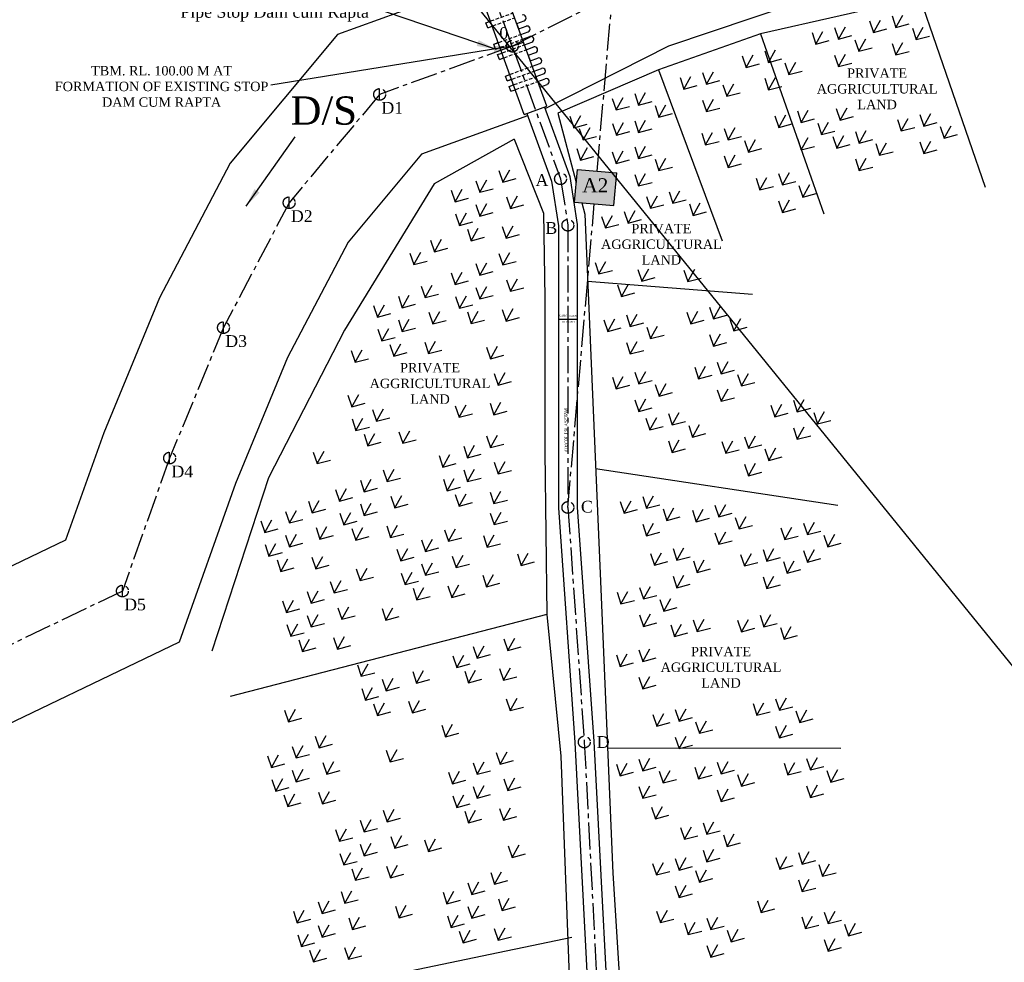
# Model space of a CAD drawing. Header units: millimetres. Extents: x 8801650 to 44133153, y -2891360 to -1762630.
# Tile 4 of 17: x 9147761 to 9357050, y -2512226 to -2311828. Entities that reach past the tile are written whole.
import ezdxf

# ---------------------------------------------------------------- set-up
doc = ezdxf.new("R2010")
doc.units = ezdxf.units.MM
doc.linetypes.add('CENTER2', pattern=[28.575, 19.05, -3.175, 3.175, -3.175])
doc.linetypes.add('DASHED2', pattern=[0.375, 0.25, -0.125])
doc.styles.get("Standard").update_dxf_attribs({"font": 'times.ttf', "height": 5000})
doc.dimstyles.new('ISO-25', dxfattribs={"dimtxt": 1, "dimasz": 2.5, "dimexe": 1.25, "dimexo": 0.625, "dimgap": 10.88, "dimtad": 1, "dimtxsty": 'Standard', "dimcen": 2.5, "dimclrt": 256, "dimadec": 0, "dimazin": 0, "dimtfac": 1, "dimtmove": 0, "dimatfit": 3, "dimfxl": 0, "dimarcsym": 0})

msp = doc.modelspace()

# ---------------------------------------------------------------- hatches: boundary and pattern name
h = msp.add_hatch(color=256)
h.dxf.hatch_style = 1
h.paths.add_polyline_path([(9274688, -2344376), (9266320, -2343648), (9265714, -2350622), (9274082, -2351350)])
h.paths.add_polyline_path([(9266727, -2350498), (9273640, -2350498), (9273640, -2344093), (9266727, -2344093)], flags=24)

# ---------------------------------------------------------------- linework, layer by layer
for p, q in [((8801650, -1762630), (9717470, -2891360)), ((9339060, -2307120), (9305210, -2314850)), ((9339060, -2307120), (9352980, -2347400)), ((9246876, -2312490), (9247816, -2312148)), ((9253412, -2312612), (9254986, -2312039)), ((9253839, -2313787), (9253412, -2312612)), ((9328393, -2312076), (9329216, -2314543)), ((9329216, -2314543), (9330704, -2311894)), ((9333183, -2311026), (9334006, -2313493)), ((9334006, -2313493), (9335494, -2310844)), ((9247252, -2313524), (9248192, -2313182)), ((9253839, -2313787), (9255413, -2313214)), ((9254267, -2314961), (9255841, -2314388)), ((9316183, -2314546), (9317006, -2317013)), ((9317006, -2317013), (9318494, -2314364)), ((9320973, -2313496), (9321796, -2315963)), ((9321796, -2315963), (9323284, -2313314)), ((9329216, -2314543), (9332060, -2313790)), ((9334006, -2313493), (9336850, -2312740)), ((9337503, -2313606), (9338326, -2316073)), ((9338326, -2316073), (9339814, -2313424)), ((9248535, -2317048), (9249475, -2316706)), ((9254643, -2315995), (9256217, -2315422)), ((9255071, -2317170), (9256645, -2316597)), ((9305210, -2314850), (9283570, -2322490)), ((9305210, -2314850), (9318690, -2353110)), ((9317006, -2317013), (9319850, -2316260)), ((9321796, -2315963), (9324640, -2315210)), ((9325293, -2316076), (9326116, -2318543)), ((9326116, -2318543), (9327604, -2315894)), ((9334006, -2319333), (9335494, -2316684)), ((9338326, -2316073), (9341170, -2315320)), ((9248911, -2318081), (9249851, -2317739)), ((9249339, -2319256), (9250278, -2318914)), ((9255447, -2318203), (9257021, -2317630)), ((9255874, -2319378), (9257448, -2318805)), ((9306113, -2318446), (9306936, -2320913)), ((9306936, -2320913), (9308424, -2318264)), ((9326116, -2318543), (9328960, -2317790)), ((9333183, -2316866), (9334006, -2319333)), ((9334006, -2319333), (9336850, -2318580)), ((9249715, -2320290), (9250654, -2319948)), ((9255874, -2319378), (9256302, -2320553)), ((9256302, -2320553), (9257876, -2319980)), ((9301323, -2319496), (9302146, -2321963)), ((9302146, -2321963), (9303634, -2319314)), ((9306936, -2320913), (9309780, -2320160)), ((9311256, -2323493), (9312744, -2320844)), ((9320973, -2319336), (9321796, -2321803)), ((9321796, -2321803), (9323284, -2319154)), ((9256729, -2321727), (9258303, -2321154)), ((9257106, -2322761), (9258680, -2322188)), ((9283570, -2322490), (9262180, -2331720)), ((9283570, -2322490), (9297090, -2358820)), ((9292913, -2323066), (9293736, -2325533)), ((9293736, -2325533), (9295224, -2322884)), ((9302146, -2321963), (9304990, -2321210)), ((9310433, -2321026), (9311256, -2323493)), ((9311256, -2323493), (9314100, -2322740)), ((9321796, -2321803), (9324640, -2321050)), ((9250997, -2323813), (9251937, -2323471)), ((9251374, -2324847), (9252313, -2324505)), ((9257533, -2323935), (9259107, -2323363)), ((9257909, -2324969), (9259483, -2324396)), ((9288123, -2324116), (9288946, -2326583)), ((9288946, -2326583), (9290434, -2323934)), ((9293736, -2325533), (9296580, -2324780)), ((9306113, -2324286), (9306936, -2326753)), ((9306936, -2326753), (9308424, -2324104)), ((9251801, -2326022), (9252741, -2325680)), ((9252177, -2327055), (9253117, -2326713)), ((9258337, -2326144), (9259911, -2325571)), ((9288946, -2326583), (9291790, -2325830)), ((9297233, -2325646), (9298056, -2328113)), ((9298056, -2328113), (9299544, -2325464)), ((9306936, -2326753), (9309780, -2326000)), ((9273713, -2328556), (9274536, -2331023)), ((9274536, -2331023), (9276024, -2328374)), ((9278503, -2327506), (9279326, -2329973)), ((9279326, -2329973), (9280814, -2327324)), ((9279326, -2329973), (9282170, -2329220)), ((9292913, -2328906), (9293736, -2331373)), ((9293736, -2331373), (9295224, -2328724)), ((9298056, -2328113), (9300900, -2327360)), ((9255024, -2331952), (9259816, -2330208)), ((9274536, -2331023), (9277380, -2330270)), ((9282823, -2330086), (9283646, -2332553)), ((9283646, -2332553), (9285134, -2329904)), ((9293736, -2331373), (9296580, -2330620)), ((9313073, -2331216), (9313896, -2333683)), ((9313896, -2333683), (9315384, -2331034)), ((9321303, -2330716), (9322126, -2333183)), ((9322126, -2333183), (9323614, -2330534)), ((9262180, -2331720), (9266078, -2346433)), ((9264693, -2332346), (9265516, -2334813)), ((9265516, -2334813), (9267004, -2332164)), ((9278503, -2333346), (9279326, -2335813)), ((9279326, -2335813), (9280814, -2333164)), ((9283646, -2332553), (9286490, -2331800)), ((9308283, -2332266), (9309106, -2334733)), ((9309106, -2334733), (9310594, -2332084)), ((9313896, -2333683), (9316740, -2332930)), ((9322126, -2333183), (9324970, -2332430)), ((9334333, -2333016), (9335156, -2335483)), ((9335156, -2335483), (9336644, -2332834)), ((9339123, -2331966), (9339946, -2334433)), ((9339946, -2334433), (9341434, -2331784)), ((9265516, -2334813), (9268360, -2334060)), ((9266693, -2334936), (9267516, -2337403)), ((9267516, -2337403), (9269004, -2334754)), ((9273803, -2333876), (9274626, -2336343)), ((9274626, -2336343), (9276114, -2333694)), ((9274626, -2336343), (9277470, -2335590)), ((9279326, -2335813), (9282170, -2335060)), ((9297533, -2334936), (9298356, -2337403)), ((9298356, -2337403), (9299844, -2334754)), ((9309106, -2334733), (9311950, -2333980)), ((9317393, -2333796), (9318216, -2336263)), ((9318216, -2336263), (9319704, -2333614)), ((9318216, -2336263), (9321060, -2335510)), ((9325404, -2335600), (9326228, -2338067)), ((9326228, -2338067), (9327716, -2335418)), ((9335156, -2335483), (9338000, -2334730)), ((9339946, -2334433), (9342790, -2333680)), ((9343443, -2334546), (9344266, -2337013)), ((9344266, -2337013), (9345754, -2334364)), ((9252890, -2337240), (9235870, -2346750)), ((9252890, -2337240), (9259110, -2352960)), ((9267516, -2337403), (9270360, -2336650)), ((9292743, -2335986), (9293566, -2338453)), ((9293566, -2338453), (9295054, -2335804)), ((9293566, -2338453), (9296410, -2337700)), ((9298356, -2337403), (9301200, -2336650)), ((9301853, -2337516), (9302676, -2339983)), ((9302676, -2339983), (9304164, -2337334)), ((9313073, -2337056), (9313896, -2339523)), ((9313896, -2339523), (9315384, -2336874)), ((9320614, -2336650), (9321438, -2339117)), ((9321438, -2339117), (9322926, -2336468)), ((9326228, -2338067), (9329071, -2337314)), ((9339946, -2340273), (9341434, -2337624)), ((9344266, -2337013), (9347110, -2336260)), ((9266163, -2339196), (9266986, -2341663)), ((9266986, -2341663), (9268474, -2339014)), ((9274536, -2342393), (9276024, -2339744)), ((9278503, -2338876), (9279326, -2341343)), ((9279326, -2341343), (9280814, -2338694)), ((9302676, -2339983), (9305520, -2339230)), ((9313896, -2339523), (9316740, -2338770)), ((9321438, -2339117), (9324281, -2338364)), ((9329724, -2338180), (9330548, -2340647)), ((9330548, -2340647), (9332036, -2337998)), ((9339123, -2337806), (9339946, -2340273)), ((9339946, -2340273), (9342790, -2339520)), ((9266986, -2341663), (9269830, -2340910)), ((9273713, -2339926), (9274536, -2342393)), ((9274536, -2342393), (9277380, -2341640)), ((9279326, -2341343), (9282170, -2340590)), ((9282823, -2341456), (9283646, -2343923)), ((9283646, -2343923), (9285134, -2341274)), ((9297533, -2340776), (9298356, -2343243)), ((9298356, -2343243), (9299844, -2340594)), ((9325404, -2341440), (9326228, -2343907)), ((9326228, -2343907), (9327716, -2341258)), ((9330548, -2340647), (9333391, -2339894)), ((9249600, -2343900), (9250423, -2346367)), ((9250423, -2346367), (9251911, -2343718)), ((9266320, -2343648), (9274688, -2344376)), ((9283646, -2343923), (9286490, -2343170)), ((9298356, -2343243), (9301200, -2342490)), ((9326228, -2343907), (9329071, -2343154)), ((9244730, -2346060), (9245553, -2348527)), ((9245553, -2348527), (9247041, -2345878)), ((9250423, -2346367), (9253267, -2345614)), ((9278503, -2344716), (9279326, -2347183)), ((9279326, -2347183), (9280814, -2344534)), ((9304293, -2345546), (9305116, -2348013)), ((9305116, -2348013), (9306604, -2345364)), ((9309083, -2344496), (9309906, -2346963)), ((9309906, -2346963), (9311394, -2344314)), ((9235870, -2346750), (9216820, -2377850)), ((9239480, -2348050), (9240303, -2350517)), ((9240303, -2350517), (9241791, -2347868)), ((9245553, -2348527), (9248397, -2347774)), ((9279326, -2347183), (9282170, -2346430)), ((9286606, -2350863), (9288094, -2348214)), ((9305116, -2348013), (9307960, -2347260)), ((9309906, -2346963), (9312750, -2346210)), ((9313403, -2347076), (9314226, -2349543)), ((9314226, -2349543), (9315714, -2346894)), ((9240303, -2350517), (9243147, -2349764)), ((9251230, -2349490), (9252053, -2351957)), ((9252053, -2351957), (9253541, -2349308)), ((9280993, -2349446), (9281816, -2351913)), ((9281816, -2351913), (9283304, -2349264)), ((9285783, -2348396), (9286606, -2350863)), ((9286606, -2350863), (9289450, -2350110)), ((9309906, -2352803), (9311394, -2350154)), ((9314226, -2349543), (9317070, -2348790)), ((9244730, -2351120), (9245553, -2353587)), ((9245553, -2353587), (9247041, -2350938)), ((9252053, -2351957), (9254897, -2351204)), ((9267222, -2350753), (9267860, -2353160)), ((9277066, -2355063), (9278554, -2352414)), ((9281816, -2351913), (9284660, -2351160)), ((9290103, -2350976), (9290926, -2353443)), ((9290926, -2353443), (9292414, -2350794)), ((9309083, -2350336), (9309906, -2352803)), ((9309906, -2352803), (9312750, -2352050)), ((9240390, -2353100), (9241213, -2355567)), ((9241213, -2355567), (9242701, -2352918)), ((9245553, -2353587), (9248397, -2352834)), ((9259110, -2352960), (9259380, -2370930)), ((9267860, -2353160), (9269080, -2381620)), ((9271453, -2353646), (9272276, -2356113)), ((9272276, -2356113), (9273764, -2353464)), ((9276243, -2352596), (9277066, -2355063)), ((9277066, -2355063), (9279910, -2354310)), ((9290926, -2353443), (9293770, -2352690)), ((9241213, -2355567), (9244057, -2354814)), ((9242920, -2356350), (9243743, -2358817)), ((9243743, -2358817), (9245231, -2356168)), ((9250330, -2355810), (9251153, -2358277)), ((9251153, -2358277), (9252641, -2355628)), ((9272276, -2356113), (9275120, -2355360)), ((9235090, -2358690), (9235913, -2361157)), ((9235913, -2361157), (9237401, -2358508)), ((9243743, -2358817), (9246587, -2358064)), ((9251153, -2358277), (9253997, -2357524)), ((9235913, -2361157), (9238757, -2360404)), ((9230710, -2361440), (9231533, -2363907)), ((9231533, -2363907), (9233021, -2361258)), ((9249600, -2361510), (9250423, -2363977)), ((9250423, -2363977), (9251911, -2361328)), ((9231533, -2363907), (9234377, -2363154)), ((9244730, -2363670), (9245553, -2366137)), ((9245553, -2366137), (9247041, -2363488)), ((9250423, -2363977), (9253267, -2363224)), ((9270073, -2363426), (9270896, -2365893)), ((9270896, -2365893), (9272384, -2363244)), ((9279183, -2364956), (9280006, -2367423)), ((9280006, -2367423), (9281494, -2364774)), ((9289746, -2367523), (9291234, -2364874)), ((9239480, -2365660), (9240303, -2368127)), ((9240303, -2368127), (9241791, -2365478)), ((9245553, -2366137), (9248397, -2365384)), ((9252053, -2369567), (9253541, -2366918)), ((9270896, -2365893), (9273740, -2365140)), ((9280006, -2367423), (9282850, -2366670)), ((9288923, -2365056), (9289746, -2367523)), ((9289746, -2367523), (9292590, -2366770)), ((9233120, -2368450), (9233943, -2370917)), ((9233943, -2370917), (9235431, -2368268)), ((9240303, -2368127), (9243147, -2367374)), ((9244730, -2368730), (9245553, -2371197)), ((9245553, -2371197), (9247041, -2368548)), ((9251230, -2367100), (9252053, -2369567)), ((9252053, -2369567), (9254897, -2368814)), ((9268470, -2367400), (9303560, -2370180)), ((9274863, -2368216), (9275686, -2370683)), ((9275686, -2370683), (9277174, -2368034)), ((9228250, -2370610), (9229073, -2373077)), ((9229073, -2373077), (9230561, -2370428)), ((9233943, -2370917), (9236787, -2370164)), ((9240390, -2370710), (9241213, -2373177)), ((9241213, -2373177), (9242701, -2370528)), ((9245553, -2371197), (9248397, -2370444)), ((9259380, -2370930), (9259380, -2403710)), ((9275686, -2370683), (9278530, -2369930)), ((9223000, -2372600), (9223823, -2375067)), ((9223823, -2375067), (9225311, -2372418)), ((9229073, -2373077), (9231917, -2372324)), ((9241213, -2373177), (9244057, -2372424)), ((9251153, -2375887), (9252641, -2373238)), ((9294393, -2372936), (9295216, -2375403)), ((9295216, -2375403), (9296704, -2372754)), ((9223823, -2375067), (9226667, -2374314)), ((9234750, -2374040), (9235573, -2376507)), ((9235573, -2376507), (9237061, -2373858)), ((9242920, -2373960), (9243743, -2376427)), ((9243743, -2376427), (9245231, -2373778)), ((9250330, -2373420), (9251153, -2375887)), ((9251153, -2375887), (9253997, -2375134)), ((9276733, -2374586), (9277556, -2377053)), ((9277556, -2377053), (9279044, -2374404)), ((9289603, -2373986), (9290426, -2376453)), ((9290426, -2376453), (9291914, -2373804)), ((9295216, -2375403), (9298060, -2374650)), ((9299536, -2377983), (9301024, -2375334)), ((9224733, -2380117), (9226221, -2377468)), ((9228250, -2375670), (9229073, -2378137)), ((9229073, -2378137), (9230561, -2375488)), ((9229073, -2378137), (9231917, -2377384)), ((9235573, -2376507), (9238417, -2375754)), ((9243743, -2376427), (9246587, -2375674)), ((9262286, -2375514), (9266286, -2375531)), ((9271943, -2375636), (9272766, -2378103)), ((9272766, -2378103), (9274254, -2375454)), ((9272766, -2378103), (9275610, -2377350)), ((9277556, -2377053), (9280400, -2376300)), ((9281053, -2377166), (9281876, -2379633)), ((9281876, -2379633), (9283364, -2376984)), ((9290426, -2376453), (9293270, -2375700)), ((9298713, -2375516), (9299536, -2377983)), ((9299536, -2377983), (9302380, -2377230)), ((9216820, -2377850), (9200650, -2409230)), ((9223910, -2377650), (9224733, -2380117)), ((9224733, -2380117), (9227577, -2379364)), ((9281876, -2379633), (9284720, -2378880)), ((9294393, -2378776), (9295216, -2381243)), ((9295216, -2381243), (9296704, -2378594)), ((9226440, -2380900), (9227263, -2383367)), ((9227263, -2383367), (9228751, -2380718)), ((9233850, -2380360), (9234673, -2382827)), ((9234673, -2382827), (9236161, -2380178)), ((9247000, -2381440), (9247823, -2383907)), ((9247823, -2383907), (9249311, -2381258)), ((9269080, -2381620), (9271278, -2432887)), ((9276733, -2380426), (9277556, -2382893)), ((9277556, -2382893), (9279044, -2380244)), ((9295216, -2381243), (9298060, -2380490)), ((9218230, -2382190), (9219053, -2384657)), ((9219053, -2384657), (9220541, -2382008)), ((9227263, -2383367), (9230107, -2382614)), ((9234673, -2382827), (9237517, -2382074)), ((9247823, -2383907), (9250667, -2383154)), ((9277556, -2382893), (9280400, -2382140)), ((9219053, -2384657), (9221897, -2383904)), ((9291253, -2385696), (9292076, -2388163)), ((9292076, -2388163), (9293564, -2385514)), ((9296043, -2384646), (9296866, -2387113)), ((9296866, -2387113), (9298354, -2384464)), ((9248630, -2387030), (9249453, -2389497)), ((9249453, -2389497), (9250941, -2386848)), ((9273753, -2387836), (9274576, -2390303)), ((9274576, -2390303), (9276064, -2387654)), ((9278543, -2386786), (9279366, -2389253)), ((9279366, -2389253), (9280854, -2386604)), ((9292076, -2388163), (9294920, -2387410)), ((9296866, -2387113), (9299710, -2386360)), ((9300363, -2387226), (9301186, -2389693)), ((9301186, -2389693), (9302674, -2387044)), ((9249453, -2389497), (9252297, -2388744)), ((9274576, -2390303), (9277420, -2389550)), ((9279366, -2389253), (9282210, -2388500)), ((9282863, -2389366), (9283686, -2391833)), ((9283686, -2391833), (9285174, -2389184)), ((9301186, -2389693), (9304030, -2388940)), ((9217510, -2391660), (9218333, -2394127)), ((9218333, -2394127), (9219821, -2391478)), ((9283686, -2391833), (9286530, -2391080)), ((9296043, -2390486), (9296866, -2392953)), ((9296866, -2392953), (9298354, -2390304)), ((9218333, -2394127), (9221177, -2393374)), ((9240320, -2393890), (9241143, -2396357)), ((9241143, -2396357), (9242631, -2393708)), ((9247730, -2393350), (9248553, -2395817)), ((9248553, -2395817), (9250041, -2393168)), ((9278543, -2392626), (9279366, -2395093)), ((9279366, -2395093), (9280854, -2392444)), ((9296866, -2392953), (9299710, -2392200)), ((9307433, -2393776), (9308256, -2396243)), ((9308256, -2396243), (9309744, -2393594)), ((9312223, -2392726), (9313046, -2395193)), ((9313046, -2395193), (9314534, -2392544)), ((9222760, -2394730), (9223583, -2397197)), ((9223583, -2397197), (9225071, -2394548)), ((9241143, -2396357), (9243987, -2395604)), ((9248553, -2395817), (9251397, -2395064)), ((9279366, -2395093), (9282210, -2394340)), ((9285643, -2395526), (9286466, -2397993)), ((9286466, -2397993), (9287954, -2395344)), ((9308256, -2396243), (9311100, -2395490)), ((9313046, -2395193), (9315890, -2394440)), ((9316543, -2395306), (9317366, -2397773)), ((9317366, -2397773), (9318854, -2395124)), ((9218420, -2396710), (9219243, -2399177)), ((9219243, -2399177), (9220731, -2396528)), ((9219243, -2399177), (9222087, -2398424)), ((9223583, -2397197), (9226427, -2396444)), ((9280853, -2396576), (9281676, -2399043)), ((9281676, -2399043), (9283164, -2396394)), ((9281676, -2399043), (9284520, -2398290)), ((9286466, -2397993), (9289310, -2397240)), ((9289963, -2398106), (9290786, -2400573)), ((9290786, -2400573), (9292274, -2397924)), ((9313046, -2401033), (9314534, -2398384)), ((9317366, -2397773), (9320210, -2397020)), ((9220950, -2399960), (9221773, -2402427)), ((9221773, -2402427), (9223261, -2399778)), ((9228360, -2399420), (9229183, -2401887)), ((9229183, -2401887), (9230671, -2399238)), ((9247020, -2400330), (9247843, -2402797)), ((9247843, -2402797), (9249331, -2400148)), ((9290786, -2400573), (9293630, -2399820)), ((9301823, -2400476), (9302646, -2402943)), ((9302646, -2402943), (9304134, -2400294)), ((9312223, -2398566), (9313046, -2401033)), ((9313046, -2401033), (9315890, -2400280)), ((9221773, -2402427), (9224617, -2401674)), ((9229183, -2401887), (9232027, -2401134)), ((9242150, -2402490), (9242973, -2404957)), ((9242973, -2404957), (9244461, -2402308)), ((9247843, -2402797), (9250687, -2402044)), ((9285643, -2401366), (9286466, -2403833)), ((9286466, -2403833), (9287954, -2401184)), ((9297033, -2401526), (9297856, -2403993)), ((9297856, -2403993), (9299344, -2401344)), ((9302646, -2402943), (9305490, -2402190)), ((9210160, -2403740), (9210983, -2406207)), ((9210983, -2406207), (9212471, -2403558)), ((9236900, -2404480), (9237723, -2406947)), ((9237723, -2406947), (9239211, -2404298)), ((9242973, -2404957), (9245817, -2404204)), ((9259380, -2403710), (9259790, -2438280)), ((9286466, -2403833), (9289310, -2403080)), ((9297856, -2403993), (9300700, -2403240)), ((9306143, -2403056), (9306966, -2405523)), ((9306966, -2405523), (9308454, -2402874)), ((9210983, -2406207), (9213827, -2405454)), ((9237723, -2406947), (9240567, -2406194)), ((9248650, -2405920), (9249473, -2408387)), ((9249473, -2408387), (9250961, -2405738)), ((9301823, -2406316), (9302646, -2408783)), ((9302646, -2408783), (9304134, -2406134)), ((9306966, -2405523), (9309810, -2404770)), ((9225040, -2407550), (9225863, -2410017)), ((9225863, -2410017), (9227351, -2407368)), ((9242150, -2407550), (9242973, -2410017)), ((9242973, -2410017), (9244461, -2407368)), ((9249473, -2408387), (9252317, -2407634)), ((9270179, -2407253), (9321650, -2415070)), ((9302646, -2408783), (9305490, -2408030)), ((9200650, -2409230), (9188570, -2446110)), ((9220170, -2409710), (9220993, -2412177)), ((9220993, -2412177), (9222481, -2409528)), ((9225863, -2410017), (9228707, -2409264)), ((9237810, -2409530), (9238633, -2411997)), ((9238633, -2411997), (9240121, -2409348)), ((9242973, -2410017), (9245817, -2409264)), ((9214920, -2411700), (9215743, -2414167)), ((9215743, -2414167), (9217231, -2411518)), ((9220993, -2412177), (9223837, -2411424)), ((9227493, -2415607), (9228981, -2412958)), ((9238633, -2411997), (9241477, -2411244)), ((9240340, -2412780), (9241163, -2415247)), ((9241163, -2415247), (9242651, -2412598)), ((9247750, -2412240), (9248573, -2414707)), ((9248573, -2414707), (9250061, -2412058)), ((9281016, -2415693), (9282504, -2413044)), ((9209140, -2414200), (9209963, -2416667)), ((9209963, -2416667), (9211451, -2414018)), ((9215743, -2414167), (9218587, -2413414)), ((9220170, -2414770), (9220993, -2417237)), ((9220993, -2417237), (9222481, -2414588)), ((9226670, -2413140), (9227493, -2415607)), ((9227493, -2415607), (9230337, -2414854)), ((9241163, -2415247), (9244007, -2414494)), ((9248573, -2414707), (9251417, -2413954)), ((9275403, -2414276), (9276226, -2416743)), ((9276226, -2416743), (9277714, -2414094)), ((9280193, -2413226), (9281016, -2415693)), ((9281016, -2415693), (9283860, -2414940)), ((9295543, -2415046), (9296366, -2417513)), ((9296366, -2417513), (9297854, -2414864)), ((9204270, -2416360), (9205093, -2418827)), ((9205093, -2418827), (9206581, -2416178)), ((9209963, -2416667), (9212807, -2415914)), ((9215830, -2416750), (9216653, -2419217)), ((9216653, -2419217), (9218141, -2416568)), ((9220993, -2417237), (9223837, -2416484)), ((9247790, -2416710), (9248613, -2419177)), ((9248613, -2419177), (9250101, -2416528)), ((9276226, -2416743), (9279070, -2415990)), ((9284513, -2415806), (9285336, -2418273)), ((9285336, -2418273), (9286824, -2415624)), ((9290753, -2416096), (9291576, -2418563)), ((9291576, -2418563), (9293064, -2415914)), ((9296366, -2417513), (9299210, -2416760)), ((9199020, -2418350), (9199843, -2420817)), ((9199843, -2420817), (9201331, -2418168)), ((9205093, -2418827), (9207937, -2418074)), ((9216653, -2419217), (9219497, -2418464)), ((9226593, -2421927), (9228081, -2419278)), ((9248613, -2419177), (9251457, -2418424)), ((9280193, -2419066), (9281016, -2421533)), ((9281016, -2421533), (9282504, -2418884)), ((9285336, -2418273), (9288180, -2417520)), ((9291576, -2418563), (9294420, -2417810)), ((9299863, -2417626), (9300686, -2420093)), ((9300686, -2420093), (9302174, -2417444)), ((9300686, -2420093), (9303530, -2419340)), ((9314363, -2418836), (9315186, -2421303)), ((9315186, -2421303), (9316674, -2418654)), ((9199843, -2420817), (9202687, -2420064)), ((9204270, -2421420), (9205093, -2423887)), ((9205093, -2423887), (9206581, -2421238)), ((9210770, -2419790), (9211593, -2422257)), ((9211593, -2422257), (9213081, -2419608)), ((9218360, -2420000), (9219183, -2422467)), ((9219183, -2422467), (9220671, -2419818)), ((9225770, -2419460), (9226593, -2421927)), ((9226593, -2421927), (9229437, -2421174)), ((9238050, -2420260), (9238873, -2422727)), ((9238873, -2422727), (9240361, -2420078)), ((9247143, -2423987), (9248631, -2421338)), ((9281016, -2421533), (9283860, -2420780)), ((9295543, -2420886), (9296366, -2423353)), ((9296366, -2423353), (9297854, -2420704)), ((9309573, -2419886), (9310396, -2422353)), ((9310396, -2422353), (9311884, -2419704)), ((9315186, -2421303), (9318030, -2420550)), ((9318683, -2421416), (9319506, -2423883)), ((9319506, -2423883), (9320994, -2421234)), ((9199930, -2423400), (9200753, -2425867)), ((9200753, -2425867), (9202241, -2423218)), ((9205093, -2423887), (9207937, -2423134)), ((9211593, -2422257), (9214437, -2421504)), ((9219183, -2422467), (9222027, -2421714)), ((9233180, -2422420), (9234003, -2424887)), ((9234003, -2424887), (9235491, -2422238)), ((9238873, -2422727), (9241717, -2421974)), ((9246320, -2421520), (9247143, -2423987)), ((9247143, -2423987), (9249987, -2423234)), ((9296366, -2423353), (9299210, -2422600)), ((9310396, -2422353), (9313240, -2421600)), ((9319506, -2423883), (9322350, -2423130)), ((9200753, -2425867), (9203597, -2425114)), ((9227930, -2424410), (9228753, -2426877)), ((9228753, -2426877), (9230241, -2424228)), ((9234003, -2424887), (9236847, -2424134)), ((9253540, -2425390), (9254363, -2427857)), ((9254363, -2427857), (9255851, -2425208)), ((9281843, -2425326), (9282666, -2427793)), ((9282666, -2427793), (9284154, -2425144)), ((9286633, -2424276), (9287456, -2426743)), ((9287456, -2426743), (9288944, -2424094)), ((9300993, -2425496), (9301816, -2427963)), ((9301816, -2427963), (9303304, -2425314)), ((9305783, -2424446), (9306606, -2426913)), ((9306606, -2426913), (9308094, -2424264)), ((9314363, -2424676), (9315186, -2427143)), ((9315186, -2427143), (9316674, -2424494)), ((9202460, -2426650), (9203283, -2429117)), ((9203283, -2429117), (9204771, -2426468)), ((9209870, -2426110), (9210693, -2428577)), ((9210693, -2428577), (9212181, -2425928)), ((9228753, -2426877), (9231597, -2426124)), ((9233180, -2427480), (9234003, -2429947)), ((9234003, -2429947), (9235491, -2427298)), ((9239680, -2425850), (9240503, -2428317)), ((9240503, -2428317), (9241991, -2425668)), ((9240503, -2428317), (9243347, -2427564)), ((9254363, -2427857), (9257207, -2427104)), ((9282666, -2427793), (9285510, -2427040)), ((9287456, -2426743), (9290300, -2425990)), ((9290953, -2426856), (9291776, -2429323)), ((9291776, -2429323), (9293264, -2426674)), ((9301816, -2427963), (9304660, -2427210)), ((9306606, -2426913), (9309450, -2426160)), ((9310103, -2427026), (9310926, -2429493)), ((9310926, -2429493), (9312414, -2426844)), ((9315186, -2427143), (9318030, -2426390)), ((9203283, -2429117), (9206127, -2428364)), ((9210693, -2428577), (9213537, -2427824)), ((9219300, -2428600), (9220123, -2431067)), ((9220123, -2431067), (9221611, -2428418)), ((9228840, -2429460), (9229663, -2431927)), ((9229663, -2431927), (9231151, -2429278)), ((9234003, -2429947), (9236847, -2429194)), ((9247003, -2432407), (9248491, -2429758)), ((9291776, -2429323), (9294620, -2428570)), ((9310926, -2429493), (9313770, -2428740)), ((9213760, -2431240), (9214583, -2433707)), ((9214583, -2433707), (9216071, -2431058)), ((9220123, -2431067), (9222967, -2430314)), ((9229663, -2431927), (9232507, -2431174)), ((9246180, -2429940), (9247003, -2432407)), ((9247003, -2432407), (9249847, -2431654)), ((9286633, -2430116), (9287456, -2432583)), ((9287456, -2432583), (9288944, -2429934)), ((9287456, -2432583), (9290300, -2431830)), ((9305783, -2430286), (9306606, -2432753)), ((9306606, -2432753), (9308094, -2430104)), ((9208890, -2433400), (9209713, -2435867)), ((9209713, -2435867), (9211201, -2433218)), ((9214583, -2433707), (9217427, -2432954)), ((9231370, -2432710), (9232193, -2435177)), ((9232193, -2435177), (9233681, -2432528)), ((9238780, -2432170), (9239603, -2434637)), ((9239603, -2434637), (9241091, -2431988)), ((9239603, -2434637), (9242447, -2433884)), ((9271278, -2432887), (9273865, -2493254)), ((9274743, -2433566), (9275566, -2436033)), ((9275566, -2436033), (9277054, -2433384)), ((9279533, -2432516), (9280356, -2434983)), ((9280356, -2434983), (9281844, -2432334)), ((9306606, -2432753), (9309450, -2432000)), ((9203640, -2435390), (9204463, -2437857)), ((9204463, -2437857), (9205951, -2435208)), ((9209713, -2435867), (9212557, -2435114)), ((9232193, -2435177), (9235037, -2434424)), ((9275566, -2436033), (9278410, -2435280)), ((9280356, -2434983), (9283200, -2434230)), ((9283853, -2435096), (9284676, -2437563)), ((9284676, -2437563), (9286164, -2434914)), ((9204463, -2437857), (9207307, -2437104)), ((9215390, -2436830), (9216213, -2439297)), ((9216213, -2439297), (9217701, -2436648)), ((9224780, -2437020), (9225603, -2439487)), ((9225603, -2439487), (9227091, -2436838)), ((9280356, -2440823), (9281844, -2438174)), ((9284676, -2437563), (9287520, -2436810)), ((9259790, -2438280), (9192530, -2455750)), ((9205373, -2442907), (9206861, -2440258)), ((9208890, -2438460), (9209713, -2440927)), ((9209713, -2440927), (9211201, -2438278)), ((9209713, -2440927), (9212557, -2440174)), ((9216213, -2439297), (9219057, -2438544)), ((9225603, -2439487), (9228447, -2438734)), ((9259790, -2438280), (9262790, -2468400)), ((9279533, -2438356), (9280356, -2440823)), ((9280356, -2440823), (9283200, -2440070)), ((9286956, -2442963), (9288444, -2440314)), ((9290923, -2439446), (9291746, -2441913)), ((9291746, -2441913), (9293234, -2439264)), ((9300333, -2439506), (9301156, -2441973)), ((9301156, -2441973), (9302644, -2439324)), ((9305123, -2438456), (9305946, -2440923)), ((9305946, -2440923), (9307434, -2438274)), ((9305946, -2440923), (9308790, -2440170)), ((9204550, -2440440), (9205373, -2442907)), ((9205373, -2442907), (9208217, -2442154)), ((9286133, -2440496), (9286956, -2442963)), ((9286956, -2442963), (9289800, -2442210)), ((9291746, -2441913), (9294590, -2441160)), ((9301156, -2441973), (9304000, -2441220)), ((9309443, -2441036), (9310266, -2443503)), ((9310266, -2443503), (9311754, -2440854)), ((9207080, -2443690), (9207903, -2446157)), ((9207903, -2446157), (9209391, -2443508)), ((9214490, -2443150), (9215313, -2445617)), ((9215313, -2445617), (9216801, -2442968)), ((9250670, -2443470), (9251493, -2445937)), ((9251493, -2445937), (9252981, -2443288)), ((9310266, -2443503), (9313110, -2442750)), ((9207903, -2446157), (9210747, -2445404)), ((9215313, -2445617), (9218157, -2444864)), ((9244170, -2445100), (9244993, -2447567)), ((9244993, -2447567), (9246481, -2444918)), ((9251493, -2445937), (9254337, -2445184)), ((9279373, -2445786), (9280196, -2448253)), ((9280196, -2448253), (9281684, -2445604)), ((9239830, -2447080), (9240653, -2449547)), ((9240653, -2449547), (9242141, -2446898)), ((9244993, -2447567), (9247837, -2446814)), ((9274583, -2446836), (9275406, -2449303)), ((9275406, -2449303), (9276894, -2446654)), ((9275406, -2449303), (9278250, -2448550)), ((9280196, -2448253), (9283040, -2447500)), ((9219550, -2448960), (9220373, -2451427)), ((9220373, -2451427), (9221861, -2448778)), ((9220373, -2451427), (9223217, -2450674)), ((9231300, -2450400), (9232123, -2452867)), ((9232123, -2452867), (9233611, -2450218)), ((9240653, -2449547), (9243497, -2448794)), ((9242360, -2450330), (9243183, -2452797)), ((9243183, -2452797), (9244671, -2450148)), ((9249770, -2449790), (9250593, -2452257)), ((9250593, -2452257), (9252081, -2449608)), ((9224800, -2452030), (9225623, -2454497)), ((9225623, -2454497), (9227111, -2451848)), ((9232123, -2452867), (9234967, -2452114)), ((9243183, -2452797), (9246027, -2452044)), ((9250593, -2452257), (9253437, -2451504)), ((9279373, -2451626), (9280196, -2454093)), ((9280196, -2454093), (9281684, -2451444)), ((9220460, -2454010), (9221283, -2456477)), ((9221283, -2456477), (9222771, -2453828)), ((9225623, -2454497), (9228467, -2453744)), ((9280196, -2454093), (9283040, -2453340)), ((9221283, -2456477), (9224127, -2455724)), ((9230400, -2456720), (9231223, -2459187)), ((9231223, -2459187), (9232711, -2456538)), ((9251160, -2456240), (9251983, -2458707)), ((9251983, -2458707), (9253471, -2456058)), ((9304456, -2459693), (9305944, -2457044)), ((9308423, -2456176), (9309246, -2458643)), ((9309246, -2458643), (9310734, -2455994)), ((9204080, -2458600), (9204903, -2461067)), ((9204903, -2461067), (9206391, -2458418)), ((9222990, -2457260), (9223813, -2459727)), ((9223813, -2459727), (9225301, -2457078)), ((9223813, -2459727), (9226657, -2458974)), ((9231223, -2459187), (9234067, -2458434)), ((9251983, -2458707), (9254827, -2457954)), ((9287123, -2458486), (9287946, -2460953)), ((9287946, -2460953), (9289434, -2458304)), ((9303633, -2457226), (9304456, -2459693)), ((9304456, -2459693), (9307300, -2458940)), ((9309246, -2458643), (9312090, -2457890)), ((9312743, -2458756), (9313566, -2461223)), ((9313566, -2461223), (9315054, -2458574)), ((9204903, -2461067), (9207747, -2460314)), ((9282333, -2459536), (9283156, -2462003)), ((9283156, -2462003), (9284644, -2459354)), ((9287946, -2460953), (9290790, -2460200)), ((9291443, -2461066), (9292266, -2463533)), ((9292266, -2463533), (9293754, -2460884)), ((9313566, -2461223), (9316410, -2460470)), ((9237470, -2461800), (9238293, -2464267)), ((9238293, -2464267), (9239781, -2461618)), ((9283156, -2462003), (9286000, -2461250)), ((9292266, -2463533), (9295110, -2462780)), ((9308423, -2462016), (9309246, -2464483)), ((9309246, -2464483), (9310734, -2461834)), ((9210580, -2464160), (9211403, -2466627)), ((9211403, -2466627), (9212891, -2463978)), ((9238293, -2464267), (9241137, -2463514)), ((9287123, -2464326), (9287946, -2466793)), ((9287946, -2466793), (9289434, -2464144)), ((9309246, -2464483), (9312090, -2463730)), ((9205710, -2466320), (9206533, -2468787)), ((9206533, -2468787), (9208021, -2466138)), ((9211403, -2466627), (9214247, -2465874)), ((9225690, -2467150), (9226513, -2469617)), ((9226513, -2469617), (9228001, -2466968)), ((9249863, -2470097), (9251351, -2467448)), ((9272725, -2466640), (9322280, -2466730)), ((9287946, -2466793), (9290790, -2466040)), ((9200460, -2468310), (9201283, -2470777)), ((9201283, -2470777), (9202771, -2468128)), ((9206533, -2468787), (9209377, -2468034)), ((9213033, -2472217), (9214521, -2469568)), ((9226513, -2469617), (9229357, -2468864)), ((9244993, -2472257), (9246481, -2469608)), ((9249040, -2467630), (9249863, -2470097)), ((9249863, -2470097), (9252707, -2469344)), ((9262790, -2468400), (9267270, -2587940)), ((9279373, -2469036), (9280196, -2471503)), ((9280196, -2471503), (9281684, -2468854)), ((9296866, -2472163), (9298354, -2469514)), ((9315023, -2468866), (9315846, -2471333)), ((9315846, -2471333), (9317334, -2468684)), ((9201283, -2470777), (9204127, -2470024)), ((9205710, -2471380), (9206533, -2473847)), ((9206533, -2473847), (9208021, -2471198)), ((9212210, -2469750), (9213033, -2472217)), ((9213033, -2472217), (9215877, -2471464)), ((9239743, -2474247), (9241231, -2471598)), ((9244170, -2469790), (9244993, -2472257)), ((9244993, -2472257), (9247837, -2471504)), ((9274583, -2470086), (9275406, -2472553)), ((9275406, -2472553), (9276894, -2469904)), ((9280196, -2471503), (9283040, -2470750)), ((9283693, -2471616), (9284516, -2474083)), ((9284516, -2474083), (9286004, -2471434)), ((9291253, -2470746), (9292076, -2473213)), ((9292076, -2473213), (9293564, -2470564)), ((9296043, -2469696), (9296866, -2472163)), ((9296866, -2472163), (9299710, -2471410)), ((9310233, -2469916), (9311056, -2472383)), ((9311056, -2472383), (9312544, -2469734)), ((9311056, -2472383), (9313900, -2471630)), ((9315846, -2471333), (9318690, -2470580)), ((9319343, -2471446), (9320166, -2473913)), ((9320166, -2473913), (9321654, -2471264)), ((9201370, -2473360), (9202193, -2475827)), ((9202193, -2475827), (9203681, -2473178)), ((9206533, -2473847), (9209377, -2473094)), ((9238920, -2471780), (9239743, -2474247)), ((9239743, -2474247), (9242587, -2473494)), ((9250670, -2473220), (9251493, -2475687)), ((9251493, -2475687), (9252981, -2473038)), ((9275406, -2472553), (9278250, -2471800)), ((9284516, -2474083), (9287360, -2473330)), ((9292076, -2473213), (9294920, -2472460)), ((9300363, -2472276), (9301186, -2474743)), ((9301186, -2474743), (9302674, -2472094)), ((9320166, -2473913), (9323010, -2473160)), ((9202193, -2475827), (9205037, -2475074)), ((9212133, -2478537), (9213621, -2475888)), ((9244170, -2474850), (9244993, -2477317)), ((9244993, -2477317), (9246481, -2474668)), ((9251493, -2475687), (9254337, -2474934)), ((9279373, -2474876), (9280196, -2477343)), ((9280196, -2477343), (9281684, -2474694)), ((9296043, -2475536), (9296866, -2478003)), ((9296866, -2478003), (9298354, -2475354)), ((9301186, -2474743), (9304030, -2473990)), ((9315023, -2474706), (9315846, -2477173)), ((9315846, -2477173), (9317334, -2474524)), ((9203900, -2476610), (9204723, -2479077)), ((9204723, -2479077), (9206211, -2476428)), ((9211310, -2476070), (9212133, -2478537)), ((9212133, -2478537), (9214977, -2477784)), ((9239830, -2476830), (9240653, -2479297)), ((9240653, -2479297), (9242141, -2476648)), ((9244993, -2477317), (9247837, -2476564)), ((9280196, -2477343), (9283040, -2476590)), ((9296866, -2478003), (9299710, -2477250)), ((9315846, -2477173), (9318690, -2476420)), ((9204723, -2479077), (9207567, -2478324)), ((9225030, -2479870), (9225853, -2482337)), ((9225853, -2482337), (9227341, -2479688)), ((9240653, -2479297), (9243497, -2478544)), ((9242360, -2480080), (9243183, -2482547)), ((9243183, -2482547), (9244671, -2479898)), ((9249770, -2479540), (9250593, -2482007)), ((9250593, -2482007), (9252081, -2479358)), ((9282050, -2479260), (9282873, -2481727)), ((9282873, -2481727), (9284361, -2479078)), ((9220160, -2482030), (9220983, -2484497)), ((9220983, -2484497), (9222471, -2481848)), ((9225853, -2482337), (9228697, -2481584)), ((9243183, -2482547), (9246027, -2481794)), ((9250593, -2482007), (9253437, -2481254)), ((9282873, -2481727), (9285717, -2480974)), ((9214910, -2484020), (9215733, -2486487)), ((9215733, -2486487), (9217221, -2483838)), ((9220983, -2484497), (9223827, -2483744)), ((9288223, -2483596), (9289046, -2486063)), ((9289046, -2486063), (9290534, -2483414)), ((9293013, -2482546), (9293836, -2485013)), ((9293836, -2485013), (9295324, -2482364)), ((9293836, -2485013), (9296680, -2484260)), ((9215733, -2486487), (9218577, -2485734)), ((9226660, -2485460), (9227483, -2487927)), ((9227483, -2487927), (9228971, -2485278)), ((9233830, -2486170), (9234653, -2488637)), ((9234653, -2488637), (9236141, -2485988)), ((9289046, -2486063), (9291890, -2485310)), ((9297333, -2485126), (9298156, -2487593)), ((9298156, -2487593), (9299644, -2484944)), ((9220160, -2487090), (9220983, -2489557)), ((9220983, -2489557), (9222471, -2486908)), ((9227483, -2487927), (9230327, -2487174)), ((9234653, -2488637), (9237497, -2487884)), ((9251590, -2487460), (9252413, -2489927)), ((9252413, -2489927), (9253901, -2487278)), ((9293013, -2488386), (9293836, -2490853)), ((9293836, -2490853), (9295324, -2488204)), ((9298156, -2487593), (9301000, -2486840)), ((9215820, -2489070), (9216643, -2491537)), ((9216643, -2491537), (9218131, -2488888)), ((9220983, -2489557), (9223827, -2488804)), ((9252413, -2489927), (9255257, -2489174)), ((9287093, -2490146), (9287916, -2492613)), ((9287916, -2492613), (9289404, -2489964)), ((9293836, -2490853), (9296680, -2490100)), ((9308503, -2489926), (9309326, -2492393)), ((9309326, -2492393), (9310814, -2489744)), ((9313293, -2488876), (9314116, -2491343)), ((9314116, -2491343), (9315604, -2488694)), ((9216643, -2491537), (9219487, -2490784)), ((9218350, -2492320), (9219173, -2494787)), ((9219173, -2494787), (9220661, -2492138)), ((9225760, -2491780), (9226583, -2494247)), ((9226583, -2494247), (9228071, -2491598)), ((9282303, -2491196), (9283126, -2493663)), ((9283126, -2493663), (9284614, -2491014)), ((9287916, -2492613), (9290760, -2491860)), ((9292236, -2495193), (9293724, -2492544)), ((9309326, -2492393), (9312170, -2491640)), ((9314116, -2491343), (9316960, -2490590)), ((9317613, -2491456), (9318436, -2493923)), ((9318436, -2493923), (9319924, -2491274)), ((9219173, -2494787), (9222017, -2494034)), ((9226583, -2494247), (9229427, -2493494)), ((9247880, -2493150), (9248703, -2495617)), ((9248703, -2495617), (9250191, -2492968)), ((9273865, -2493254), (9278130, -2563730)), ((9283126, -2493663), (9285970, -2492910)), ((9291413, -2492726), (9292236, -2495193)), ((9292236, -2495193), (9295080, -2494440)), ((9313293, -2494716), (9314116, -2497183)), ((9314116, -2497183), (9315604, -2494534)), ((9318436, -2493923), (9321280, -2493170)), ((9243010, -2495310), (9243833, -2497777)), ((9243833, -2497777), (9245321, -2495128)), ((9248703, -2495617), (9251547, -2494864)), ((9287093, -2495986), (9287916, -2498453)), ((9287916, -2498453), (9289404, -2495804)), ((9314116, -2497183), (9316960, -2496430)), ((9216070, -2497200), (9216893, -2499667)), ((9216893, -2499667), (9218381, -2497018)), ((9216893, -2499667), (9219737, -2498914)), ((9237760, -2497300), (9238583, -2499767)), ((9238583, -2499767), (9240071, -2497118)), ((9243833, -2497777), (9246677, -2497024)), ((9249510, -2498740), (9250333, -2501207)), ((9250333, -2501207), (9251821, -2498558)), ((9287916, -2498453), (9290760, -2497700)), ((9211200, -2499360), (9212023, -2501827)), ((9212023, -2501827), (9213511, -2499178)), ((9227620, -2500280), (9228443, -2502747)), ((9228443, -2502747), (9229931, -2500098)), ((9238583, -2499767), (9241427, -2499014)), ((9243010, -2500370), (9243833, -2502837)), ((9243833, -2502837), (9245321, -2500188)), ((9250333, -2501207), (9253177, -2500454)), ((9304580, -2499170), (9305403, -2501637)), ((9305403, -2501637), (9306891, -2498988)), ((9305403, -2501637), (9308247, -2500884)), ((9205950, -2501350), (9206773, -2503817)), ((9206773, -2503817), (9208261, -2501168)), ((9206773, -2503817), (9209617, -2503064)), ((9212023, -2501827), (9214867, -2501074)), ((9217700, -2502790), (9218523, -2505257)), ((9218523, -2505257), (9220011, -2502608)), ((9228443, -2502747), (9231287, -2501994)), ((9238670, -2502350), (9239493, -2504817)), ((9239493, -2504817), (9240981, -2502168)), ((9243833, -2502837), (9246677, -2502084)), ((9283130, -2501330), (9283953, -2503797)), ((9283953, -2503797), (9285441, -2501148)), ((9283953, -2503797), (9286797, -2503044)), ((9293853, -2502806), (9294676, -2505273)), ((9294676, -2505273), (9296164, -2502624)), ((9313993, -2502586), (9314816, -2505053)), ((9314816, -2505053), (9316304, -2502404)), ((9318783, -2501536), (9319606, -2504003)), ((9319606, -2504003), (9321094, -2501354)), ((9211200, -2504420), (9212023, -2506887)), ((9212023, -2506887), (9213511, -2504238)), ((9218523, -2505257), (9221367, -2504504)), ((9239493, -2504817), (9242337, -2504064)), ((9248610, -2505060), (9249433, -2507527)), ((9249433, -2507527), (9250921, -2504878)), ((9289063, -2503856), (9289886, -2506323)), ((9289886, -2506323), (9291374, -2503674)), ((9294676, -2505273), (9297520, -2504520)), ((9314816, -2505053), (9317660, -2504300)), ((9319606, -2504003), (9322450, -2503250)), ((9323103, -2504116), (9323926, -2506583)), ((9323926, -2506583), (9325414, -2503934)), ((9265090, -2506970), (9203270, -2519790)), ((9206860, -2506400), (9207683, -2508867)), ((9207683, -2508867), (9209171, -2506218)), ((9212023, -2506887), (9214867, -2506134)), ((9241200, -2505600), (9242023, -2508067)), ((9242023, -2508067), (9243511, -2505418)), ((9249433, -2507527), (9252277, -2506774)), ((9289886, -2506323), (9292730, -2505570)), ((9298173, -2505386), (9298996, -2507853)), ((9298996, -2507853), (9300484, -2505204)), ((9298996, -2507853), (9301840, -2507100)), ((9319606, -2509843), (9321094, -2507194)), ((9323926, -2506583), (9326770, -2505830)), ((9207683, -2508867), (9210527, -2508114)), ((9216800, -2509110), (9217623, -2511577)), ((9217623, -2511577), (9219111, -2508928)), ((9242023, -2508067), (9244867, -2507314)), ((9293853, -2508646), (9294676, -2511113)), ((9294676, -2511113), (9296164, -2508464)), ((9318783, -2507376), (9319606, -2509843)), ((9319606, -2509843), (9322450, -2509090)), ((9209390, -2509650), (9210213, -2512117)), ((9210213, -2512117), (9211701, -2509468)), ((9210213, -2512117), (9213057, -2511364)), ((9217623, -2511577), (9220467, -2510824)), ((9294676, -2511113), (9297520, -2510360))]:
    msp.add_line(p, q)
at = {"color": 1, "linetype": 'CENTER2', "ltscale": 300}
for p, q in [((9270504, -2344012), (9277002, -2269294)), ((9252461, -2317454), (9245620, -2298661)), ((9250064, -2318327), (9254857, -2316582)), ((9264286, -2415522), (9269898, -2350986))]:
    msp.add_line(p, q, dxfattribs=at)
at = {"ltscale": 300}
for p, q in [((9259816, -2330208), (9249898, -2302957)), ((9255024, -2331952), (9245105, -2304701)), ((9247252, -2313524), (9246876, -2312490)), ((9248911, -2318081), (9248535, -2317048)), ((9249715, -2320290), (9249339, -2319256)), ((9251374, -2324847), (9250997, -2323813)), ((9252177, -2327055), (9251801, -2326022))]:
    msp.add_line(p, q, dxfattribs=at)
at = {"linetype": 'DASHED2', "ltscale": 3000}
for p, q in [((9246876, -2312490), (9252608, -2310404)), ((9247252, -2313524), (9252984, -2311437)), ((9248535, -2317048), (9254267, -2314961)), ((9248911, -2318081), (9254643, -2315995)), ((9249339, -2319256), (9255071, -2317170)), ((9249715, -2320290), (9255447, -2318203)), ((9250997, -2323813), (9256729, -2321727)), ((9251374, -2324847), (9257106, -2322761)), ((9251801, -2326022), (9257533, -2323935)), ((9252177, -2327055), (9257909, -2324969))]:
    msp.add_line(p, q, dxfattribs=at)
at = {"color": 4}
for p, q in [((9224270, -2328965), (9224270, -2326465)), ((9205034, -2351986), (9205034, -2349486)), ((9191078, -2378542), (9191078, -2376042)), ((9179634, -2406274), (9179634, -2403774)), ((9169592, -2434543), (9169592, -2432043))]:
    msp.add_line(p, q, dxfattribs=at)
at = {"color": 2}
for p, q in [((9265714, -2350622), (9266320, -2343648)), ((9274082, -2351350), (9274688, -2344376)), ((9265714, -2350622), (9274082, -2351350))]:
    msp.add_line(p, q, dxfattribs=at)
at = {"color": 6, "linetype": 'CENTER2', "ltscale": 300}
for points in [[(9252461, -2317454), (9279890, -2303540), (9307679, -2294174), (9336061, -2284456), (9365727, -2279989), (9395689, -2281491), (9425629, -2283395), (9453247, -2271680), (9483214, -2273091), (9512662, -2278817), (9540255, -2290591), (9568944, -2299363), (9599260, -2295850), (9628186, -2293529), (9656579, -2303215), (9685066, -2312622), (9734929, -2316317)], [(9252461, -2317454), (9224270, -2327715), (9205034, -2350736), (9191078, -2377292), (9179634, -2405024), (9169592, -2433293), (9034400, -2498278), (9014599, -2520816), (8991097, -2539461), (8962255, -2547717), (8932303, -2549407), (8902314, -2548578), (8852366, -2546304)]]:
    msp.add_lwpolyline(points, dxfattribs=at)
for points in [[(9259425, -2330741), (9285709, -2317408), (9312504, -2308377), (9339637, -2299086), (9366475, -2295045), (9394838, -2296468), (9428219, -2298590), (9455957, -2286824), (9481420, -2288023), (9508238, -2293238), (9535104, -2304701), (9567556, -2314624), (9600724, -2310781), (9626286, -2308730), (9651806, -2317435), (9682116, -2327445), (9733821, -2331276)], [(9245568, -2304000), (9215347, -2315000), (9192499, -2342344), (9177477, -2370929), (9165625, -2399649), (9157525, -2422451), (9025148, -2486083), (9004220, -2509902), (8984106, -2525859), (8959738, -2532835), (8932087, -2534395), (8902862, -2533587), (8853048, -2531320)], [(9255712, -2332234), (9233193, -2340430), (9217569, -2359128), (9204679, -2383656), (9193643, -2410399), (9181659, -2444136), (9043652, -2510474), (9024978, -2531729), (8998087, -2553062), (8964773, -2562599), (8932518, -2564418), (8901766, -2563569), (8851684, -2561289)]]:
    msp.add_lwpolyline(points)
at = {"color": 1, "linetype": 'CENTER2', "ltscale": 300}
msp.add_lwpolyline([(9252461, -2317454), (9262721, -2345645), (9264286, -2355522), (9264286, -2415522), (9267773, -2465400), (9271960, -2545291), (9275555, -2648228)], dxfattribs=at)
at = {"ltscale": 300}
for points in [[(9259299, -2330396), (9264667, -2345142), (9266286, -2355365), (9266286, -2415452), (9269770, -2465278), (9273959, -2545203), (9277497, -2646540)], [(9255541, -2331764), (9260776, -2346148), (9262286, -2355680), (9262286, -2415592), (9265777, -2465522), (9269962, -2545378), (9273474, -2645957)]]:
    msp.add_lwpolyline(points, dxfattribs=at)
at = {"linetype": 'CENTER2', "ltscale": 300}
for centre in [(9252461, -2317454), (9224270, -2327715), (9262721, -2345645), (9205034, -2350736), (9264286, -2355522), (9191078, -2377292), (9179634, -2405024), (9264286, -2415522), (9169592, -2433293), (9267773, -2465400)]:
    msp.add_circle(centre, 1250, dxfattribs=at)
for centre in [(9254772, -2311452), (9255627, -2313801), (9256431, -2316009), (9257235, -2318218), (9258090, -2320567), (9258893, -2322775), (9259697, -2324983)]:
    msp.add_arc(centre, 625, 290, 110)

# ---------------------------------------------------------------- texts
at = {"insert": (9179385, -2304739), "char_height": 2500, "attachment_point": 1}
msp.add_mtext_dynamic_manual_height_columns('\\pi3342.8;Existing 6 Row- 900 Dia. \\P\\pi2543.4;Pipe Stop Dam cum Rapta', width=44183.77, gutter_width=25000, heights=[0], dxfattribs=at)
at = {"linetype": 'CENTER2', "ltscale": 300, "width": 10060.24, "attachment_point": 2}
for s, insert, char_height in [('0', (9250656, -2313445), 2500), ('D1', (9226957, -2329319), 2500), ('A', (9258777, -2344685), 2500), ('A2', (9270112, -2345540), 3000), ('D2', (9207721, -2352340), 2500), ('B', (9260761, -2354862), 2500), ('D3', (9193765, -2378896), 2500), ('D4', (9182321, -2406627), 2500), ('C', (9268321, -2414112), 2500), ('D5', (9172279, -2434897), 2500), ('D', (9271789, -2464140), 2500)]:
    msp.add_mtext(s, dxfattribs=dict(at, insert=insert, char_height=char_height))
at = {"attachment_point": 2}
for s, insert, char_height, width in [('TBM. RL. 100.00 M AT FORMATION OF EXISTING STOP DAM CUM RAPTA', (9177918, -2321679), 2000, 46584.12), ('PRIVATE AGGRICULTURAL LAND', (9330014, -2322189), 2000, 10060.24), ('D/S', (9212403, -2328140), 6000, 10060.24), ('PRIVATE AGGRICULTURAL LAND', (9284164, -2355229), 2000, 10060.24), ('PRIVATE AGGRICULTURAL LAND', (9234981, -2384819), 2000, 10060.24), ('PRIVATE AGGRICULTURAL LAND', (9296835, -2445157), 2000, 10060.24)]:
    msp.add_mtext(s, dxfattribs=dict(at, insert=insert, char_height=char_height, width=width))
at = {"linetype": 'CENTER2', "ltscale": 300, "width": 10060.24, "attachment_point": 2}
for s, insert, char_height, rotation in [('CONC. ROAD', (9264292, -2374582), 400, 358.18437), ('BT ROAD', (9264366, -2375858), 400, 359.67408), ('PMGSY BT ROAD', (9264267, -2399024), 750, 270.8893)]:
    msp.add_mtext(s, dxfattribs=dict(at, insert=insert, char_height=char_height, rotation=rotation))

# ---------------------------------------------------------------- leaders
for points in [[(9248911, -2318081), (9221990, -2308980)], [(9252461, -2317454), (9201150, -2325748)], [(9195880, -2351470), (9206330, -2336740)]]:
    msp.add_leader(points, dimstyle='ISO-25', override={"dimasz": 4000, "dimgap": 0.625, "dimtad": 0})

doc.saveas('drawing.dxf')
